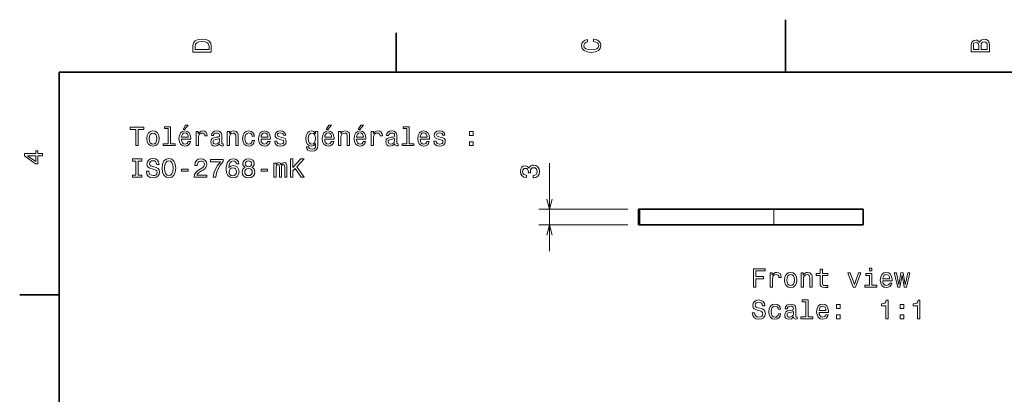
# Model space of a CAD drawing. Extents: x 0 to 297, y 0 to 210.
# Tile 6 of 9: x 2 to 190, y 138 to 210. Entities that reach past the tile are written whole.
import ezdxf

# ---------------------------------------------------------------- set-up
doc = ezdxf.new("R2010")
doc.units = 0

msp = doc.modelspace()

# ---------------------------------------------------------------- linework, layer by layer
at = {"color": 7, "lineweight": 35, "ltscale": 0.25}
msp.add_line((148.5, 200), (148.5, 210), dxfattribs=at)
at = {"color": 7, "lineweight": 35, "ltscale": 0.1875}
for p, q in [((74.300003, 200), (74.300003, 207.5)), ((10, 157.5), (2.5, 157.5))]:
    msp.add_line(p, q, dxfattribs=at)
at = {"color": 7, "lineweight": 35}
for p, q in [((287, 200), (10, 200)), ((10, 200), (10, 10)), ((120.766899, 173.816086), (146.294769, 173.816086)), ((120.766899, 170.816086), (146.294769, 170.816086))]:
    msp.add_line(p, q, dxfattribs=at)
at = {"color": 7, "lineweight": 13, "ltscale": 0.419262}
msp.add_line((103.510208, 165.816086), (103.510208, 182.586563), dxfattribs=at)
at = {"color": 7, "lineweight": 13, "ltscale": 0.424095}
for p, q in [((118.473999, 173.816086), (101.510208, 173.816086)), ((118.473999, 170.816086), (101.510208, 170.816086))]:
    msp.add_line(p, q, dxfattribs=at)
at = {"color": 7, "lineweight": 35, "ltscale": 0.007323}
for p, q in [((120.766899, 173.816086), (120.473999, 173.816086)), ((120.766899, 170.816086), (120.473999, 170.816086))]:
    msp.add_line(p, q, dxfattribs=at)
at = {"color": 7, "lineweight": 35, "ltscale": 0.075}
for p, q in [((120.473999, 170.816086), (120.473999, 173.816086)), ((163.365829, 170.816086), (163.365829, 173.816086))]:
    msp.add_line(p, q, dxfattribs=at)
at = {"color": 7, "lineweight": 13, "ltscale": 0.075}
for p, q in [((120.766899, 170.816086), (120.766899, 173.816086)), ((146.294769, 170.816086), (146.294769, 173.816086))]:
    msp.add_line(p, q, dxfattribs=at)
at = {"color": 7, "lineweight": 35, "ltscale": 0.426777}
for p, q in [((163.365829, 173.816086), (146.294769, 173.816086)), ((163.365829, 170.816086), (146.294769, 170.816086))]:
    msp.add_line(p, q, dxfattribs=at)
at = {"color": 7, "lineweight": 13}
for points in [[(35.533215, 204.994965), (35.533215, 203.829971), (39.033215, 203.829971), (39.033215, 204.994965), (38.922264, 205.544678), (38.584366, 205.953171), (38.034657, 206.205338), (37.283215, 206.296112), (36.516644, 206.215424), (36.21405, 206.114563), (35.971977, 205.973343), (35.644165, 205.56485), (35.563473, 205.297562)], [(35.951801, 204.959656), (36.027451, 205.342941), (36.259438, 205.605194), (36.672985, 205.761536), (37.283215, 205.811966), (37.873272, 205.756485), (38.286816, 205.600143), (38.533936, 205.332855), (38.614628, 204.959656), (38.614628, 204.298996), (35.951801, 204.298996)], [(111.93206, 205.817017), (112.35569, 205.716141), (112.658287, 205.549713), (112.844887, 205.317734), (112.905403, 205.045395), (112.814629, 204.71759), (112.54229, 204.460388), (112.098488, 204.28891), (111.483215, 204.233429), (110.872986, 204.28891), (110.424141, 204.455338), (110.151802, 204.71254), (110.055984, 205.045395), (110.106415, 205.287476), (110.247627, 205.494247), (110.474571, 205.655624), (110.787247, 205.766571), (110.787247, 206.245682), (110.308144, 206.094391), (109.94503, 205.832138), (109.718086, 205.474075), (109.637398, 205.045395), (109.763474, 204.510818), (110.116501, 204.10231), (110.696472, 203.840057), (111.483215, 203.749283), (112.269958, 203.840057), (112.84993, 204.10231), (113.208, 204.510818), (113.329041, 205.045395), (113.233215, 205.51442), (112.965927, 205.892654), (112.527161, 206.159943), (111.93206, 206.301163)], [(185.542007, 205.630417), (185.249496, 205.983429), (185.052811, 206.074219), (184.81073, 206.104477), (184.432495, 206.03891), (184.160156, 205.842224), (183.993729, 205.524506), (183.933212, 205.080704), (183.933212, 203.835022), (187.433212, 203.835022), (187.433212, 205.151306), (187.36261, 205.620331), (187.155838, 205.968307), (186.828018, 206.185165), (186.384216, 206.260818), (186.08667, 206.215424), (185.839554, 206.094391), (185.65799, 205.897705)], [(185.385666, 204.984879), (185.385666, 204.298996), (184.351807, 204.298996), (184.351807, 205.025223), (184.382065, 205.297562), (184.472839, 205.489197), (184.629181, 205.605194), (184.86116, 205.645538), (185.093155, 205.600143), (185.254532, 205.479111), (185.355408, 205.272339)], [(187.014618, 205.095825), (187.014618, 204.298996), (185.809296, 204.298996), (185.809296, 205.050446), (185.844589, 205.368164), (185.9505, 205.595108), (186.132065, 205.731277), (186.394302, 205.776657), (186.671692, 205.731277), (186.863327, 205.605194), (186.979324, 205.393372)], [(33.643929, 189.035828), (33.941479, 189.035828), (34.642487, 189.893173), (34.148251, 189.893173)], [(60.968132, 189.035828), (61.265682, 189.035828), (61.96669, 189.893173), (61.472454, 189.893173)], [(67.040176, 189.035828), (67.337723, 189.035828), (68.038734, 189.893173), (67.544495, 189.893173)], [(24.651852, 185.959457), (25.115829, 185.959457), (25.115829, 189.035828), (26.174908, 189.035828), (26.174908, 189.459457), (23.587732, 189.459457), (23.587732, 189.035828), (24.651852, 189.035828)], [(26.744793, 187.311035), (26.825483, 186.69577), (27.057472, 186.241882), (27.425629, 185.959457), (27.919865, 185.863632), (28.409058, 185.959457), (28.777212, 186.236832), (29.009201, 186.69072), (29.094936, 187.311035), (29.009201, 187.926315), (28.777212, 188.385254), (28.409058, 188.662628), (27.919865, 188.763489), (27.425629, 188.662628), (27.057472, 188.380203), (26.825483, 187.926315)], [(27.198683, 187.316086), (27.244072, 187.769974), (27.385283, 188.097778), (27.612228, 188.299515), (27.919865, 188.370117), (28.222458, 188.299515), (28.449404, 188.102829), (28.590614, 187.769974), (28.641045, 187.316086), (28.590614, 186.857147), (28.449404, 186.524292), (28.222458, 186.322571), (27.919865, 186.257004), (27.612228, 186.322571), (27.385283, 186.524292), (27.244072, 186.857147)], [(30.794504, 189.207291), (30.794504, 186.332657), (29.88168, 186.332657), (29.88168, 185.959457), (32.146088, 185.959457), (32.146088, 186.332657), (31.238308, 186.332657), (31.238308, 189.58049), (30.098537, 189.58049), (30.098537, 189.207291)], [(33.336288, 187.184967), (35.111507, 187.184967), (35.11655, 187.391739), (35.035858, 187.97171), (34.813957, 188.405426), (34.46093, 188.667664), (33.991909, 188.763489), (33.532978, 188.662628), (33.179951, 188.380203), (32.953007, 187.92128), (32.872314, 187.316086), (32.947964, 186.69577), (33.174908, 186.241882), (33.522888, 185.959457), (33.97678, 185.863632), (34.370152, 185.929199), (34.692917, 186.100662), (34.929951, 186.373001), (35.066116, 186.736115), (34.627357, 186.736115), (34.536579, 186.534378), (34.405457, 186.383087), (34.032257, 186.262054), (33.744793, 186.31752), (33.527931, 186.494034), (33.386723, 186.781509), (33.336288, 187.16983)], [(33.336288, 187.558167), (33.391766, 187.906143), (33.527931, 188.163345), (33.734707, 188.319687), (34.007042, 188.375168), (34.27433, 188.319687), (34.481102, 188.163345), (34.607185, 187.906143), (34.652573, 187.558167)], [(36.150414, 185.959457), (36.594215, 185.959457), (36.594215, 187.507721), (36.639603, 187.88092), (36.775772, 188.148224), (36.997673, 188.309601), (37.295223, 188.365082), (37.517128, 188.329773), (37.683552, 188.228912), (37.784416, 188.057434), (37.819721, 187.825455), (38.26857, 187.825455), (38.20805, 188.233948), (38.041622, 188.526459), (37.764244, 188.702972), (37.386002, 188.763489), (37.128799, 188.723145), (36.906895, 188.622284), (36.710209, 188.450806), (36.553871, 188.218826), (36.553871, 188.667664), (36.150414, 188.667664)], [(40.628799, 186.312485), (40.628799, 186.297348), (40.654015, 186.125885), (40.72966, 186.004852), (41.047386, 185.909027), (41.294502, 185.949371), (41.294502, 186.292313), (41.188599, 186.277176), (41.047386, 186.342743), (41.022171, 186.544479), (41.022171, 187.946487), (40.961651, 188.304565), (40.785141, 188.556717), (40.477501, 188.708023), (40.043785, 188.763489), (39.620155, 188.702972), (39.307472, 188.531509), (39.110786, 188.264206), (39.045227, 187.911194), (39.045227, 187.88092), (39.443642, 187.88092), (39.478943, 188.092743), (39.589893, 188.244034), (39.77145, 188.334824), (40.028656, 188.370117), (40.275772, 188.34491), (40.452286, 188.269257), (40.558193, 188.138138), (40.593498, 187.956573), (40.573322, 187.744766), (40.49263, 187.638855), (40.290901, 187.588425), (39.912659, 187.54808), (39.478943, 187.457291), (39.171307, 187.295914), (38.98975, 187.043747), (38.934273, 186.670547), (38.984707, 186.337692), (39.141045, 186.090576), (39.393208, 185.934235), (39.741188, 185.878769), (40.210213, 185.98468)], [(42.05603, 185.959457), (42.499836, 185.959457), (42.499836, 187.522858), (42.545227, 187.88092), (42.691479, 188.143173), (42.918423, 188.304565), (43.221016, 188.365082), (43.463093, 188.314651), (43.614388, 188.178482), (43.690037, 187.951538), (43.715256, 187.648941), (43.715256, 185.959457), (44.159058, 185.959457), (44.159058, 187.739716), (44.138885, 188.097778), (44.048107, 188.39534), (43.750557, 188.667664), (43.286579, 188.763489), (43.029373, 188.728195), (42.812515, 188.63237), (42.625916, 188.470978), (42.47966, 188.25412), (42.47966, 188.667664), (42.05603, 188.667664)], [(46.816841, 187.769974), (47.2556, 187.769974), (47.164822, 188.173431), (46.947964, 188.491165), (46.610069, 188.687851), (46.171307, 188.763489), (45.687157, 188.662628), (45.319, 188.380203), (45.087013, 187.92128), (45.006321, 187.306), (45.08197, 186.69577), (45.308914, 186.241882), (45.666985, 185.959457), (46.156178, 185.863632), (46.589897, 185.939285), (46.927792, 186.151093), (47.159779, 186.483948), (47.260643, 186.92775), (46.837013, 186.92775), (46.761364, 186.64534), (46.620155, 186.433517), (46.418427, 186.302399), (46.171307, 186.262054), (45.86367, 186.327606), (45.641769, 186.529343), (45.5056, 186.857147), (45.460213, 187.321136), (45.5056, 187.775024), (45.646812, 188.102829), (45.873756, 188.304565), (46.171307, 188.375168), (46.433556, 188.329773), (46.630241, 188.213776), (46.761364, 188.022141)], [(48.516407, 187.184967), (50.291622, 187.184967), (50.296665, 187.391739), (50.215973, 187.97171), (49.994072, 188.405426), (49.641045, 188.667664), (49.172028, 188.763489), (48.713093, 188.662628), (48.360069, 188.380203), (48.133121, 187.92128), (48.052429, 187.316086), (48.128078, 186.69577), (48.355022, 186.241882), (48.703007, 185.959457), (49.156898, 185.863632), (49.55027, 185.929199), (49.873035, 186.100662), (50.110069, 186.373001), (50.246231, 186.736115), (49.807472, 186.736115), (49.716694, 186.534378), (49.585571, 186.383087), (49.212372, 186.262054), (48.924908, 186.31752), (48.70805, 186.494034), (48.566841, 186.781509), (48.516407, 187.16983)], [(48.516407, 187.558167), (48.571884, 187.906143), (48.70805, 188.163345), (48.914822, 188.319687), (49.187157, 188.375168), (49.454445, 188.319687), (49.661217, 188.163345), (49.7873, 187.906143), (49.832687, 187.558167)], [(52.490471, 187.537994), (52.061794, 187.638855), (51.744072, 187.754852), (51.638165, 187.991882), (51.668423, 188.15831), (51.77433, 188.279343), (51.945801, 188.354996), (52.192917, 188.385254), (52.429951, 188.354996), (52.61655, 188.264206), (52.737587, 188.128052), (52.788017, 187.946487), (53.221737, 187.946487), (53.221737, 187.956573), (53.146088, 188.284378), (52.939316, 188.541595), (52.61655, 188.702972), (52.192917, 188.763489), (51.764244, 188.702972), (51.451565, 188.536545), (51.254879, 188.289429), (51.194359, 187.976746), (51.239746, 187.674149), (51.380959, 187.462341), (51.612946, 187.311035), (51.950844, 187.205139), (52.44508, 187.084091), (52.747673, 186.958023), (52.828365, 186.857147), (52.858627, 186.705856), (52.813236, 186.519257), (52.6922, 186.378052), (52.495514, 186.287262), (52.233265, 186.257004), (51.955887, 186.287262), (51.754158, 186.393173), (51.617989, 186.564651), (51.562515, 186.801682), (51.133842, 186.801682), (51.204445, 186.398224), (51.411217, 186.105713), (51.739029, 185.929199), (52.192917, 185.863632), (52.666985, 185.929199), (53.014965, 186.105713), (53.22678, 186.388138), (53.302429, 186.756287), (53.246956, 187.074005), (53.090614, 187.290863), (52.833408, 187.432083)], [(59.344215, 186.08049), (59.344215, 188.667664), (58.920582, 188.667664), (58.920582, 188.228912), (58.572601, 188.627319), (58.360783, 188.728195), (58.123753, 188.763489), (57.69508, 188.662628), (57.362225, 188.380203), (57.145367, 187.926315), (57.069717, 187.316086), (57.145367, 186.700806), (57.362225, 186.246918), (57.69508, 185.959457), (58.123753, 185.863632), (58.365826, 185.898941), (58.567558, 185.989716), (58.920582, 186.373001), (58.920582, 185.989716), (58.880238, 185.687119), (58.769287, 185.470261), (58.557468, 185.344177), (58.239746, 185.298798), (57.962368, 185.329056), (57.765682, 185.404709), (57.649689, 185.535828), (57.614388, 185.712341), (57.185711, 185.712341), (57.185711, 185.692169), (57.251274, 185.3694), (57.453003, 185.127319), (57.775768, 184.970978), (58.214531, 184.915512), (58.739025, 184.991165), (59.087009, 185.202972), (59.283695, 185.571136)], [(57.528652, 187.316086), (57.574039, 187.764938), (57.710209, 188.097778), (57.922024, 188.294464), (58.204445, 188.365082), (58.501995, 188.294464), (58.723896, 188.097778), (58.860065, 187.764938), (58.910496, 187.316086), (58.860065, 186.857147), (58.723896, 186.529343), (58.501995, 186.327606), (58.204445, 186.262054), (57.922024, 186.327606), (57.710209, 186.529343), (57.574039, 186.862198)], [(60.660496, 187.184967), (62.435711, 187.184967), (62.440754, 187.391739), (62.360062, 187.97171), (62.138161, 188.405426), (61.785133, 188.667664), (61.316116, 188.763489), (60.857182, 188.662628), (60.504154, 188.380203), (60.27721, 187.92128), (60.196518, 187.316086), (60.272167, 186.69577), (60.499111, 186.241882), (60.847095, 185.959457), (61.300983, 185.863632), (61.694359, 185.929199), (62.017124, 186.100662), (62.254154, 186.373001), (62.390324, 186.736115), (61.951561, 186.736115), (61.860783, 186.534378), (61.72966, 186.383087), (61.356461, 186.262054), (61.068996, 186.31752), (60.852139, 186.494034), (60.710926, 186.781509), (60.660496, 187.16983)], [(60.660496, 187.558167), (60.715969, 187.906143), (60.852139, 188.163345), (61.05891, 188.319687), (61.331245, 188.375168), (61.598537, 188.319687), (61.805309, 188.163345), (61.931389, 187.906143), (61.976776, 187.558167)], [(63.308189, 185.959457), (63.751991, 185.959457), (63.751991, 187.522858), (63.797382, 187.88092), (63.943634, 188.143173), (64.170578, 188.304565), (64.473175, 188.365082), (64.715248, 188.314651), (64.866547, 188.178482), (64.9422, 187.951538), (64.967407, 187.648941), (64.967407, 185.959457), (65.411217, 185.959457), (65.411217, 187.739716), (65.391037, 188.097778), (65.300262, 188.39534), (65.002716, 188.667664), (64.538742, 188.763489), (64.281532, 188.728195), (64.064674, 188.63237), (63.878075, 188.470978), (63.731819, 188.25412), (63.731819, 188.667664), (63.308189, 188.667664)], [(66.732544, 187.184967), (68.507751, 187.184967), (68.512802, 187.391739), (68.432106, 187.97171), (68.210205, 188.405426), (67.857178, 188.667664), (67.388161, 188.763489), (66.92923, 188.662628), (66.576202, 188.380203), (66.349258, 187.92128), (66.268562, 187.316086), (66.344208, 186.69577), (66.571152, 186.241882), (66.919144, 185.959457), (67.373032, 185.863632), (67.766403, 185.929199), (68.089172, 186.100662), (68.326202, 186.373001), (68.462372, 186.736115), (68.023605, 186.736115), (67.932831, 186.534378), (67.801704, 186.383087), (67.428505, 186.262054), (67.141037, 186.31752), (66.924179, 186.494034), (66.782974, 186.781509), (66.732544, 187.16983)], [(66.732544, 187.558167), (66.78801, 187.906143), (66.924179, 188.163345), (67.130951, 188.319687), (67.40329, 188.375168), (67.670578, 188.319687), (67.87735, 188.163345), (68.003433, 187.906143), (68.04882, 187.558167)], [(69.546661, 185.959457), (69.990463, 185.959457), (69.990463, 187.507721), (70.035858, 187.88092), (70.17202, 188.148224), (70.393921, 188.309601), (70.691467, 188.365082), (70.913376, 188.329773), (71.079803, 188.228912), (71.180664, 188.057434), (71.215973, 187.825455), (71.66481, 187.825455), (71.604294, 188.233948), (71.437866, 188.526459), (71.160492, 188.702972), (70.782249, 188.763489), (70.525047, 188.723145), (70.303146, 188.622284), (70.106461, 188.450806), (69.950119, 188.218826), (69.950119, 188.667664), (69.546661, 188.667664)], [(74.02504, 186.312485), (74.02504, 186.297348), (74.050262, 186.125885), (74.125908, 186.004852), (74.443634, 185.909027), (74.69075, 185.949371), (74.69075, 186.292313), (74.584839, 186.277176), (74.443634, 186.342743), (74.418411, 186.544479), (74.418411, 187.946487), (74.357895, 188.304565), (74.181381, 188.556717), (73.873749, 188.708023), (73.440033, 188.763489), (73.016403, 188.702972), (72.70372, 188.531509), (72.507034, 188.264206), (72.441467, 187.911194), (72.441467, 187.88092), (72.83989, 187.88092), (72.875191, 188.092743), (72.986145, 188.244034), (73.167694, 188.334824), (73.424896, 188.370117), (73.67202, 188.34491), (73.848534, 188.269257), (73.954437, 188.138138), (73.989746, 187.956573), (73.969574, 187.744766), (73.888878, 187.638855), (73.687149, 187.588425), (73.308907, 187.54808), (72.875191, 187.457291), (72.567551, 187.295914), (72.386002, 187.043747), (72.330521, 186.670547), (72.380951, 186.337692), (72.537292, 186.090576), (72.789459, 185.934235), (73.137436, 185.878769), (73.606461, 185.98468)], [(76.334839, 189.207291), (76.334839, 186.332657), (75.42202, 186.332657), (75.42202, 185.959457), (77.686432, 185.959457), (77.686432, 186.332657), (76.778648, 186.332657), (76.778648, 189.58049), (75.638878, 189.58049), (75.638878, 189.207291)], [(78.876633, 187.184967), (80.65184, 187.184967), (80.656891, 187.391739), (80.576195, 187.97171), (80.354294, 188.405426), (80.001266, 188.667664), (79.532249, 188.763489), (79.073318, 188.662628), (78.720291, 188.380203), (78.493347, 187.92128), (78.412651, 187.316086), (78.488297, 186.69577), (78.71524, 186.241882), (79.063232, 185.959457), (79.51712, 185.863632), (79.910492, 185.929199), (80.233261, 186.100662), (80.470291, 186.373001), (80.606461, 186.736115), (80.167694, 186.736115), (80.07692, 186.534378), (79.945793, 186.383087), (79.572594, 186.262054), (79.285126, 186.31752), (79.068268, 186.494034), (78.927063, 186.781509), (78.876633, 187.16983)], [(78.876633, 187.558167), (78.932098, 187.906143), (79.068268, 188.163345), (79.27504, 188.319687), (79.547379, 188.375168), (79.814667, 188.319687), (80.021439, 188.163345), (80.147522, 187.906143), (80.192909, 187.558167)], [(82.850693, 187.537994), (82.422012, 187.638855), (82.104294, 187.754852), (81.998383, 187.991882), (82.028641, 188.15831), (82.134552, 188.279343), (82.306023, 188.354996), (82.553139, 188.385254), (82.790176, 188.354996), (82.976776, 188.264206), (83.097809, 188.128052), (83.148239, 187.946487), (83.581955, 187.946487), (83.581955, 187.956573), (83.50631, 188.284378), (83.299538, 188.541595), (82.976776, 188.702972), (82.553139, 188.763489), (82.124466, 188.702972), (81.811783, 188.536545), (81.615097, 188.289429), (81.554581, 187.976746), (81.599976, 187.674149), (81.74118, 187.462341), (81.973167, 187.311035), (82.311066, 187.205139), (82.805298, 187.084091), (83.107895, 186.958023), (83.188583, 186.857147), (83.218842, 186.705856), (83.173462, 186.519257), (83.052422, 186.378052), (82.855736, 186.287262), (82.593491, 186.257004), (82.316109, 186.287262), (82.11438, 186.393173), (81.97821, 186.564651), (81.922737, 186.801682), (81.494064, 186.801682), (81.564667, 186.398224), (81.771439, 186.105713), (82.099251, 185.929199), (82.553139, 185.863632), (83.027206, 185.929199), (83.375183, 186.105713), (83.587006, 186.388138), (83.662651, 186.756287), (83.607178, 187.074005), (83.450836, 187.290863), (83.193634, 187.432083)], [(88.292336, 187.916229), (88.988297, 187.916229), (88.988297, 188.667664), (88.292336, 188.667664)], [(40.578365, 186.907578), (40.517845, 186.64534), (40.356464, 186.443604), (40.114388, 186.312485), (39.816841, 186.26709), (39.625198, 186.292313), (39.489029, 186.373001), (39.403294, 186.514206), (39.378078, 186.710892), (39.398251, 186.887405), (39.478943, 187.013489), (39.801708, 187.154709), (40.210213, 187.215225), (40.578365, 187.336258)], [(73.974609, 186.907578), (73.914093, 186.64534), (73.752716, 186.443604), (73.510635, 186.312485), (73.213089, 186.26709), (73.021439, 186.292313), (72.885277, 186.373001), (72.799545, 186.514206), (72.774323, 186.710892), (72.794495, 186.887405), (72.875191, 187.013489), (73.197952, 187.154709), (73.606461, 187.215225), (73.974609, 187.336258)], [(88.292336, 185.959457), (88.988297, 185.959457), (88.988297, 186.710892), (88.292336, 186.710892)], [(6.833213, 184.02739), (6.833213, 184.481277), (5.965778, 184.481277), (5.965778, 184.98056), (5.56232, 184.98056), (5.56232, 184.481277), (3.408862, 184.481277), (3.408862, 184.022339), (5.521974, 182.489197), (5.965778, 182.489197), (5.965778, 184.02739)], [(5.56232, 182.912827), (3.993876, 184.02739), (5.56232, 184.02739)], [(24.651852, 180.336258), (24.006319, 180.336258), (24.006319, 179.912628), (25.761362, 179.912628), (25.761362, 180.336258), (25.115829, 180.336258), (25.115829, 182.988998), (25.761362, 182.988998), (25.761362, 183.412628), (24.006319, 183.412628), (24.006319, 182.988998), (24.651852, 182.988998)], [(27.123034, 181.06752), (26.664101, 181.06752), (26.764965, 180.532944), (27.017126, 180.139572), (27.405455, 179.902542), (27.929951, 179.816803), (28.449404, 179.897491), (28.83773, 180.1194), (29.08485, 180.467377), (29.175629, 180.926315), (29.099979, 181.339859), (28.888165, 181.607147), (28.545223, 181.783661), (28.08629, 181.914795), (27.692919, 182.010605), (27.435715, 182.121567), (27.289461, 182.282944), (27.244072, 182.53511), (27.289461, 182.762054), (27.420586, 182.933517), (27.622314, 183.049515), (27.899691, 183.089859), (28.182112, 183.039429), (28.404015, 182.903259), (28.550268, 182.676315), (28.620872, 182.368683), (29.079807, 182.368683), (29.079807, 182.378769), (28.999115, 182.852829), (28.762083, 183.205856), (28.388885, 183.427765), (27.884562, 183.503403), (27.430672, 183.427765), (27.077644, 183.215942), (26.8507, 182.888138), (26.770008, 182.464508), (26.835569, 182.086258), (27.027212, 181.829056), (27.329807, 181.657578), (27.743351, 181.526459), (28.151852, 181.410461), (28.45949, 181.299515), (28.64609, 181.138138), (28.711651, 180.875885), (28.651133, 180.608597), (28.494793, 180.40686), (28.257761, 180.280777), (27.950123, 180.240433), (27.607183, 180.295914), (27.344936, 180.457291), (27.178509, 180.719543)], [(29.659779, 181.662628), (29.750557, 180.875885), (30.012804, 180.295914), (30.421305, 179.937851), (30.955887, 179.816803), (31.485426, 179.937851), (31.898972, 180.295914), (32.156174, 180.875885), (32.251999, 181.662628), (32.156174, 182.444336), (32.045223, 182.762054), (31.898972, 183.024292), (31.485426, 183.38237), (31.233265, 183.473145), (30.955887, 183.508453), (30.416262, 183.38237), (30.007761, 183.029343), (29.750557, 182.449371)], [(30.143929, 181.662628), (30.199404, 182.272858), (30.365829, 182.72171), (30.623035, 182.994034), (30.955887, 183.089859), (31.283697, 182.994034), (31.540901, 182.71666), (31.707329, 182.267822), (31.767847, 181.662628), (31.707329, 181.052399), (31.540901, 180.603546), (31.283697, 180.331223), (30.955887, 180.240433), (30.623035, 180.331223), (30.365829, 180.603546), (30.199404, 181.047348)], [(35.797386, 179.912628), (38.203007, 179.912628), (38.203007, 180.346344), (36.301708, 180.346344), (36.407616, 180.583374), (36.589172, 180.78006), (37.148972, 181.138138), (37.446522, 181.289429), (37.779373, 181.506287), (38.016407, 181.758453), (38.152573, 182.056), (38.203007, 182.39389), (38.117271, 182.81752), (37.880241, 183.150375), (37.517128, 183.362198), (37.048107, 183.437851), (36.563957, 183.352112), (36.195801, 183.115082), (35.958771, 182.736832), (35.878078, 182.237549), (35.878078, 182.166946), (36.337013, 182.166946), (36.337013, 182.207291), (36.382401, 182.550232), (36.51857, 182.802399), (36.735428, 182.963776), (37.022888, 183.019257), (37.315399, 182.968826), (37.532257, 182.842743), (37.673466, 182.646057), (37.7239, 182.398941), (37.688599, 182.166946), (37.592773, 181.970261), (37.431393, 181.798798), (37.209488, 181.647491), (36.911942, 181.486115), (36.417702, 181.173431), (36.069721, 180.840576), (35.862949, 180.437119), (35.797386, 179.927765)], [(39.362949, 179.912628), (39.872314, 179.912628), (40.038742, 180.744766), (40.331245, 181.521423), (40.744793, 182.242599), (41.284416, 182.918396), (41.284416, 183.336975), (38.883842, 183.336975), (38.883842, 182.878052), (40.80027, 182.878052), (40.245514, 182.197205), (39.826927, 181.486115), (39.534416, 180.72963)], [(44.310356, 182.469543), (44.214531, 182.878052), (43.99263, 183.180634), (43.649693, 183.372284), (43.205887, 183.437851), (42.908337, 183.402542), (42.651131, 183.306717), (42.424187, 183.150375), (42.232544, 182.928482), (42.081245, 182.651108), (41.970299, 182.313202), (41.899693, 181.914795), (41.879517, 181.465942), (41.960213, 180.749802), (42.207329, 180.230347), (42.605743, 179.917679), (43.150414, 179.811768), (43.639603, 179.902542), (44.012802, 180.139572), (44.254879, 180.512772), (44.340614, 180.986832), (44.254879, 181.465942), (44.022888, 181.834091), (43.664822, 182.066086), (43.221016, 182.146774), (42.741913, 182.045914), (42.383842, 181.758453), (42.459488, 182.313202), (42.620872, 182.711624), (42.867989, 182.948654), (43.21093, 183.029343), (43.463093, 182.988998), (43.654736, 182.883087), (43.780815, 182.706573), (43.846378, 182.469543)], [(45.510643, 181.798798), (45.253441, 181.657578), (45.076927, 181.460892), (44.965973, 181.213776), (44.930672, 180.916229), (45.011364, 180.467377), (45.243355, 180.1194), (45.621597, 179.897491), (46.136002, 179.811768), (46.64537, 179.897491), (47.023613, 180.1194), (47.2556, 180.467377), (47.341335, 180.916229), (47.300987, 181.213776), (47.195084, 181.460892), (47.013527, 181.657578), (46.761364, 181.798798), (46.963093, 181.91983), (47.104301, 182.086258), (47.190041, 182.287994), (47.220299, 182.53511), (47.139606, 182.893173), (46.927792, 183.180634), (46.58485, 183.367233), (46.136002, 183.437851), (45.682114, 183.367233), (45.339172, 183.180634), (45.122314, 182.893173), (45.046669, 182.53511), (45.071884, 182.287994), (45.157616, 182.086258)], [(45.525772, 182.494766), (45.56612, 182.71666), (45.687157, 182.888138), (45.878799, 182.994034), (46.136002, 183.034393), (46.388165, 182.994034), (46.579807, 182.888138), (46.700844, 182.71666), (46.746235, 182.494766), (46.700844, 182.267822), (46.579807, 182.091309), (46.388165, 181.975311), (46.136002, 181.940002), (45.878799, 181.980347), (45.687157, 182.091309), (45.56612, 182.267822)], [(50.987587, 179.912628), (51.396088, 179.912628), (51.396088, 181.723145), (51.421303, 181.995483), (51.496956, 182.192169), (51.612946, 182.308167), (51.764244, 182.353546), (51.885284, 182.313202), (51.965973, 182.212341), (52.006317, 182.040863), (52.021446, 181.813919), (52.021446, 179.912628), (52.404732, 179.912628), (52.404732, 181.723145), (52.429951, 181.990433), (52.5056, 182.187119), (52.626637, 182.308167), (52.777931, 182.353546), (52.898972, 182.313202), (52.97966, 182.212341), (53.030094, 181.813919), (53.030094, 179.912628), (53.438599, 179.912628), (53.438599, 181.783661), (53.41338, 182.171997), (53.332687, 182.469543), (53.171303, 182.651108), (52.909058, 182.71666), (52.601418, 182.615799), (52.364388, 182.323288), (52.177788, 182.610748), (51.865108, 182.71666), (51.577644, 182.615799), (51.380959, 182.333374), (51.380959, 182.620834), (50.987587, 182.620834)], [(54.149689, 179.912628), (54.613667, 179.912628), (54.613667, 181.15831), (55.027214, 181.602112), (56.202282, 179.912628), (56.767124, 179.912628), (55.355022, 181.940002), (56.72678, 183.412628), (56.111507, 183.412628), (54.613667, 181.793747), (54.613667, 183.412628), (54.149689, 183.412628)], [(100.410782, 179.797668), (100.446083, 179.797668), (100.930237, 179.878357), (101.29335, 180.115387), (101.52533, 180.488586), (101.611069, 180.982819), (101.52533, 181.507324), (101.303436, 181.900696), (100.950409, 182.152847), (100.496521, 182.243637), (100.198967, 182.203278), (99.956894, 182.092331), (99.770294, 181.910782), (99.634125, 181.668701), (99.361786, 181.996506), (98.92807, 182.112503), (98.534698, 182.036865), (98.237152, 181.819992), (98.050552, 181.46698), (97.984985, 180.982819), (98.065681, 180.528931), (98.287582, 180.180954), (98.64061, 179.95401), (99.109627, 179.878357), (99.144928, 179.878357), (99.144928, 180.327209), (98.822159, 180.367554), (98.590179, 180.498672), (98.448967, 180.710495), (98.398529, 181.008041), (98.438873, 181.270294), (98.544785, 181.461929), (98.716255, 181.577927), (98.948242, 181.623306), (99.195358, 181.577927), (99.361786, 181.456879), (99.462654, 181.245071), (99.492912, 180.957611), (99.487869, 180.760925), (99.886284, 180.760925), (99.876198, 181.008041), (99.921585, 181.32576), (100.042625, 181.56279), (100.239311, 181.70401), (100.496521, 181.75444), (100.789024, 181.698959), (101.005882, 181.552704), (101.142044, 181.320724), (101.187439, 181.013077), (101.137009, 180.695358), (100.98571, 180.463379), (100.743637, 180.317123), (100.410782, 180.261642)], [(33.38168, 181.06752), (34.602142, 181.06752), (34.602142, 181.465942), (33.38168, 181.465942)], [(43.851421, 180.981796), (43.795944, 180.664063), (43.654736, 180.421997), (43.427788, 180.260605), (43.14537, 180.210175), (42.847816, 180.260605), (42.620872, 180.416946), (42.474617, 180.659027), (42.42923, 180.976746), (42.47966, 181.289429), (42.620872, 181.526459), (42.852859, 181.677765), (43.165543, 181.733231), (43.437874, 181.677765), (43.654736, 181.531509), (43.795944, 181.294479)], [(45.414822, 180.926315), (45.460213, 181.193604), (45.606464, 181.39534), (45.833412, 181.526459), (46.136002, 181.571854), (46.433556, 181.526459), (46.6605, 181.39534), (46.806755, 181.193604), (46.857185, 180.926315), (46.806755, 180.638855), (46.6605, 180.421997), (46.433556, 180.280777), (46.136002, 180.235397), (45.833412, 180.280777), (45.606464, 180.421997), (45.460213, 180.638855)], [(48.561798, 181.06752), (49.782257, 181.06752), (49.782257, 181.465942), (48.561798, 181.465942)], [(142.404068, 158.959457), (142.873093, 158.959457), (142.873093, 160.568253), (144.345718, 160.568253), (144.345718, 160.986832), (142.873093, 160.986832), (142.873093, 162.035828), (144.683609, 162.035828), (144.683609, 162.459457), (142.404068, 162.459457)], [(145.596436, 158.959457), (146.040237, 158.959457), (146.040237, 160.507721), (146.085632, 160.88092), (146.221802, 161.148224), (146.443695, 161.309601), (146.741241, 161.365082), (146.96315, 161.329773), (147.129578, 161.228912), (147.230438, 161.057434), (147.265747, 160.825455), (147.714584, 160.825455), (147.654068, 161.233948), (147.48764, 161.526459), (147.210266, 161.702972), (146.832031, 161.763489), (146.574814, 161.723145), (146.352921, 161.622284), (146.156235, 161.450806), (145.999893, 161.218826), (145.999893, 161.667664), (145.596436, 161.667664)], [(148.3349, 160.311035), (148.415604, 159.69577), (148.647583, 159.241882), (149.015747, 158.959457), (149.509979, 158.863632), (149.999176, 158.959457), (150.367325, 159.236832), (150.599319, 159.69072), (150.685059, 160.311035), (150.599319, 160.926315), (150.367325, 161.385254), (149.999176, 161.662628), (149.509979, 161.763489), (149.015747, 161.662628), (148.647583, 161.380203), (148.415604, 160.926315)], [(151.50206, 158.959457), (151.945862, 158.959457), (151.945862, 160.522858), (151.991241, 160.88092), (152.137497, 161.143173), (152.364441, 161.304565), (152.667038, 161.365082), (152.909119, 161.314651), (153.06041, 161.178482), (153.136063, 160.951538), (153.16127, 160.648941), (153.16127, 158.959457), (153.605087, 158.959457), (153.605087, 160.739716), (153.5849, 161.097778), (153.494125, 161.39534), (153.196579, 161.667664), (152.732605, 161.763489), (152.475403, 161.728195), (152.258545, 161.63237), (152.071945, 161.470978), (151.92569, 161.25412), (151.92569, 161.667664), (151.50206, 161.667664)], [(155.133179, 161.198654), (155.133179, 159.842026), (155.163437, 159.403259), (155.304642, 159.100662), (155.587067, 158.924149), (156.066177, 158.863632), (156.590668, 158.888855), (156.590668, 159.272141), (156.207382, 159.241882), (155.859406, 159.282227), (155.672806, 159.40831), (155.592117, 159.620117), (155.576981, 159.917664), (155.576981, 161.198654), (156.590668, 161.198654), (156.590668, 161.576889), (155.576981, 161.576889), (155.576981, 162.368683), (155.133179, 162.368683), (155.133179, 161.576889), (154.366608, 161.576889), (154.366608, 161.198654)], [(161.422089, 158.959457), (161.891098, 158.959457), (162.879578, 161.667664), (162.420639, 161.667664), (161.659119, 159.483948), (160.882462, 161.667664), (160.418488, 161.667664)], [(165.002777, 159.332657), (165.002777, 161.576889), (163.863007, 161.576889), (163.863007, 161.198654), (164.558975, 161.198654), (164.558975, 159.332657), (163.651184, 159.332657), (163.651184, 158.959457), (165.920639, 158.959457), (165.920639, 159.332657)], [(165.017914, 162.58049), (164.548889, 162.58049), (164.548889, 162.076172), (165.017914, 162.076172)], [(167.070496, 160.184967), (168.845718, 160.184967), (168.850754, 160.391739), (168.770065, 160.97171), (168.548157, 161.405426), (168.195145, 161.667664), (167.72612, 161.763489), (167.267181, 161.662628), (166.914154, 161.380203), (166.68721, 160.92128), (166.606522, 160.316086), (166.682175, 159.69577), (166.909119, 159.241882), (167.257095, 158.959457), (167.710983, 158.863632), (168.104355, 158.929199), (168.427124, 159.100662), (168.664154, 159.373001), (168.800323, 159.736115), (168.361572, 159.736115), (168.270782, 159.534378), (168.139664, 159.383087), (167.766464, 159.262054), (167.479004, 159.31752), (167.262146, 159.494034), (167.120926, 159.781509), (167.070496, 160.16983)], [(170.358688, 158.959457), (170.762146, 161.259171), (171.165604, 158.959457), (171.589233, 158.959457), (172.254944, 161.667664), (171.826263, 161.667664), (171.377411, 159.367966), (170.979004, 161.667664), (170.540237, 161.667664), (170.141815, 159.367966), (169.692978, 161.667664), (169.269348, 161.667664), (169.935059, 158.959457)], [(148.788803, 160.316086), (148.834183, 160.769974), (148.975403, 161.097778), (149.202347, 161.299515), (149.509979, 161.370117), (149.812576, 161.299515), (150.03952, 161.102829), (150.180725, 160.769974), (150.231155, 160.316086), (150.180725, 159.857147), (150.03952, 159.524292), (149.812576, 159.322571), (149.509979, 159.257004), (149.202347, 159.322571), (148.975403, 159.524292), (148.834183, 159.857147)], [(167.070496, 160.558167), (167.125977, 160.906143), (167.262146, 161.163345), (167.468918, 161.319687), (167.741241, 161.375168), (168.008545, 161.319687), (168.215317, 161.163345), (168.3414, 160.906143), (168.38678, 160.558167)], [(142.641098, 154.06752), (142.182175, 154.06752), (142.283035, 153.532944), (142.535202, 153.139572), (142.923523, 152.902542), (143.448013, 152.816803), (143.967468, 152.897491), (144.355804, 153.1194), (144.602921, 153.467377), (144.693695, 153.926315), (144.618042, 154.339859), (144.406235, 154.607147), (144.063293, 154.783661), (143.604355, 154.914795), (143.210983, 155.010605), (142.953781, 155.121567), (142.807526, 155.282944), (142.762146, 155.53511), (142.807526, 155.762054), (142.93866, 155.933517), (143.140381, 156.049515), (143.417755, 156.089859), (143.70018, 156.039429), (143.922089, 155.903259), (144.068344, 155.676315), (144.138947, 155.368683), (144.59787, 155.368683), (144.59787, 155.378769), (144.517181, 155.852829), (144.280151, 156.205856), (143.906952, 156.427765), (143.402634, 156.503403), (142.948746, 156.427765), (142.595718, 156.215942), (142.368774, 155.888138), (142.288071, 155.464508), (142.353638, 155.086258), (142.545288, 154.829056), (142.84787, 154.657578), (143.261414, 154.526459), (143.669922, 154.410461), (143.977554, 154.299515), (144.164154, 154.138138), (144.229721, 153.875885), (144.169205, 153.608597), (144.012863, 153.40686), (143.775833, 153.280777), (143.468185, 153.240433), (143.125259, 153.295914), (142.863007, 153.457291), (142.696579, 153.719543)], [(152.384613, 156.160461), (152.384613, 153.285828), (151.471802, 153.285828), (151.471802, 152.912628), (153.736206, 152.912628), (153.736206, 153.285828), (152.82843, 153.285828), (152.82843, 156.533661), (151.68866, 156.533661), (151.68866, 156.160461)], [(167.635345, 152.912628), (168.094269, 152.912628), (168.094269, 156.437851), (167.751343, 156.437851), (167.660553, 156.130203), (167.479004, 155.923431), (167.20163, 155.802399), (166.818344, 155.762054), (166.818344, 155.403976), (167.635345, 155.403976)], [(173.707382, 152.912628), (174.166321, 152.912628), (174.166321, 156.437851), (173.82338, 156.437851), (173.732605, 156.130203), (173.551041, 155.923431), (173.273666, 155.802399), (172.890381, 155.762054), (172.890381, 155.403976), (173.707382, 155.403976)], [(147.154785, 154.723145), (147.593552, 154.723145), (147.502777, 155.126602), (147.285919, 155.444336), (146.948013, 155.641022), (146.509262, 155.71666), (146.025116, 155.615799), (145.656952, 155.333374), (145.424973, 154.874451), (145.344269, 154.259171), (145.419922, 153.648941), (145.646866, 153.195053), (146.004944, 152.912628), (146.494125, 152.816803), (146.927841, 152.892456), (147.265747, 153.104263), (147.497726, 153.437119), (147.598602, 153.88092), (147.174973, 153.88092), (147.099319, 153.598511), (146.958099, 153.386688), (146.756378, 153.255569), (146.509262, 153.215225), (146.20163, 153.280777), (145.979721, 153.482513), (145.843552, 153.810318), (145.798157, 154.274292), (145.843552, 154.728195), (145.984756, 155.056), (146.211716, 155.257736), (146.509262, 155.328339), (146.7715, 155.282944), (146.968201, 155.166946), (147.099319, 154.975311)], [(150.074829, 153.265656), (150.074829, 153.250519), (150.100037, 153.079056), (150.17569, 152.958023), (150.493408, 152.862198), (150.740524, 152.902542), (150.740524, 153.245483), (150.634613, 153.230347), (150.493408, 153.295914), (150.468201, 153.49765), (150.468201, 154.899658), (150.407669, 155.257736), (150.231155, 155.509888), (149.923523, 155.661194), (149.489807, 155.71666), (149.066177, 155.656143), (148.753494, 155.48468), (148.556808, 155.217377), (148.491241, 154.864365), (148.491241, 154.834091), (148.889664, 154.834091), (148.924973, 155.045914), (149.035919, 155.197205), (149.217468, 155.287994), (149.47467, 155.323288), (149.721802, 155.29808), (149.898315, 155.222427), (150.004211, 155.091309), (150.03952, 154.909744), (150.019348, 154.697937), (149.93866, 154.592026), (149.736923, 154.541595), (149.358688, 154.501251), (148.924973, 154.410461), (148.617325, 154.249084), (148.435776, 153.996918), (148.380295, 153.623718), (148.430725, 153.290863), (148.587067, 153.043747), (148.839233, 152.887405), (149.18721, 152.83194), (149.656235, 152.937851)], [(150.024384, 153.860748), (149.963867, 153.598511), (149.80249, 153.396774), (149.56041, 153.265656), (149.262863, 153.220261), (149.071213, 153.245483), (148.935059, 153.326172), (148.849319, 153.467377), (148.824097, 153.664063), (148.844269, 153.840576), (148.924973, 153.96666), (149.247726, 154.10788), (149.656235, 154.168396), (150.024384, 154.289429)], [(154.926407, 154.138138), (156.70163, 154.138138), (156.706665, 154.34491), (156.625977, 154.924881), (156.404068, 155.358597), (156.051041, 155.620834), (155.582031, 155.71666), (155.123093, 155.615799), (154.770065, 155.333374), (154.543121, 154.874451), (154.462433, 154.269257), (154.538086, 153.648941), (154.76503, 153.195053), (155.113007, 152.912628), (155.566895, 152.816803), (155.960266, 152.88237), (156.283035, 153.053833), (156.520065, 153.326172), (156.656235, 153.689285), (156.217468, 153.689285), (156.126694, 153.487549), (155.995575, 153.336258), (155.622375, 153.215225), (155.3349, 153.270691), (155.118042, 153.447205), (154.976837, 153.73468), (154.926407, 154.123001)], [(154.926407, 154.511337), (154.981888, 154.859314), (155.118042, 155.116516), (155.324829, 155.272858), (155.597153, 155.328339), (155.864441, 155.272858), (156.071213, 155.116516), (156.197296, 154.859314), (156.242691, 154.511337)], [(158.270065, 154.8694), (158.966034, 154.8694), (158.966034, 155.620834), (158.270065, 155.620834)], [(170.414154, 154.8694), (171.110123, 154.8694), (171.110123, 155.620834), (170.414154, 155.620834)], [(158.270065, 152.912628), (158.966034, 152.912628), (158.966034, 153.664063), (158.270065, 153.664063)], [(170.414154, 152.912628), (171.110123, 152.912628), (171.110123, 153.664063), (170.414154, 153.664063)]]:
    msp.add_lwpolyline(points, close=True, dxfattribs=at)
for points in [[(102.992569, 175.74794), (103.510208, 173.816086), (104.027847, 175.74794)], [(104.027847, 168.884232), (103.510208, 170.816086), (102.992569, 168.884232)]]:
    msp.add_lwpolyline(points, dxfattribs=at)

doc.saveas('drawing.dxf')
